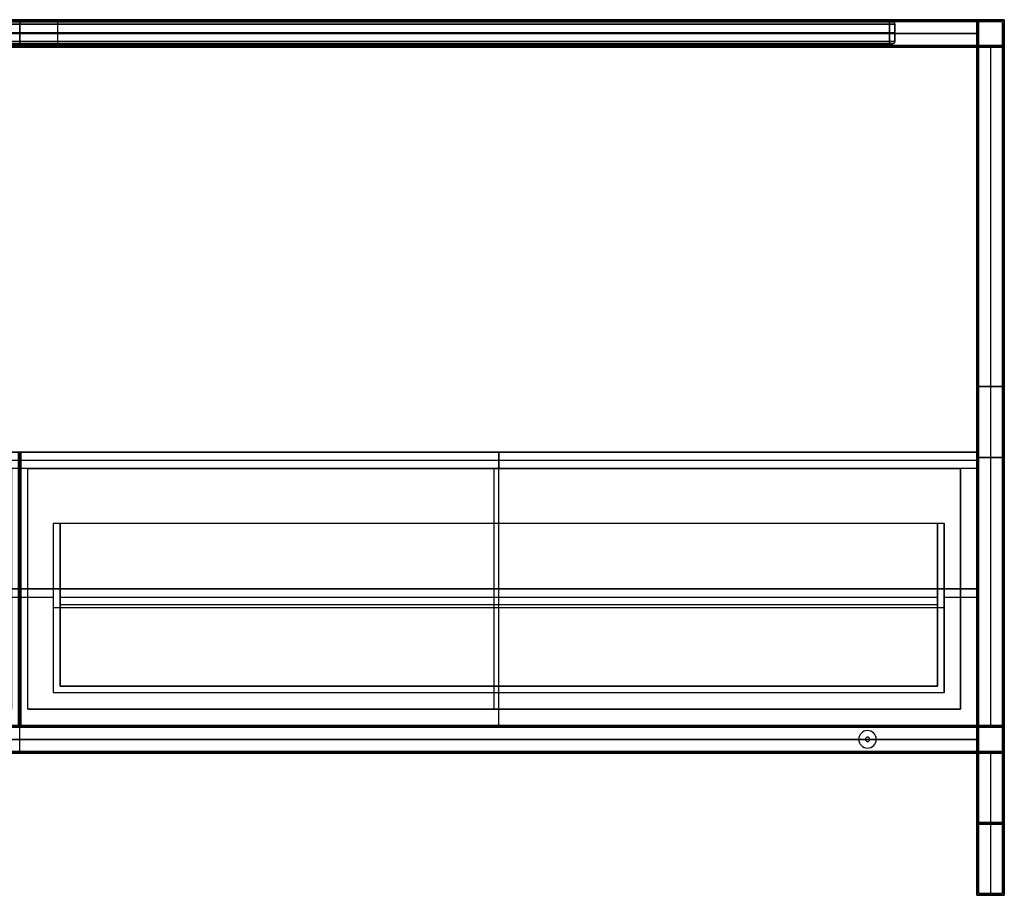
# Model space of a CAD drawing. Header units: millimetres. Extents: x -1182 to 618, y -501 to 299.
# Tile 2 of 2: x -282 to 618, y -501 to 299. Entities that reach past the tile are written whole.
import ezdxf

# ---------------------------------------------------------------- set-up
doc = ezdxf.new("R2010")
doc.units = ezdxf.units.MM
doc.header["$MEASUREMENT"] = 0
doc.layers.add('Predefinito', color=7, linetype='Continuous', true_color=0x000000)

# ---------------------------------------------------------------- blocks, each defined once
blk = doc.blocks.new('struttura STAND180')
at = {"layer": 'Predefinito'}
for p, q in [((900, 778, -250), (900, 800, -250)), ((1775, 800), (1800, 800)), ((1775, 800), (1775, 775)), ((1776.5, 798.5), (1798.5, 798.5)), ((1776.5, 798.5), (1776.5, 776.5)), ((1798.5, 798.5), (1798.5, 776.5)), ((1800, 800), (1800, 775)), ((23.5, 787.5, -251.5), (1776.5, 787.5, -251.5)), ((1776.5, 787.5, 251.5), (23.5, 787.5, 251.5)), ((25, 787.5, -250), (1775, 787.5, -250)), ((1775, 787.5, 250), (25, 787.5, 250)), ((1775, 787.5, -250), (1775, 787.5, 250)), ((1776.5, 787.5, -251.5), (1776.5, 787.5, 251.5)), ((23.5, 776.5, -262.5), (1776.5, 776.5, -262.5)), ((23.5, 776.5, 262.5), (1776.5, 776.5, 262.5)), ((400, 778, 237.5), (1400, 778, 237.5)), ((400, 778, -237.5), (1400, 778, -237.5)), ((1400, 776.5, 225), (400, 776.5, 225)), ((400, 776.5, -225), (1400, 776.5, -225)), ((400, 775, -250), (1400, 775, -250)), ((400, 775, 250), (1400, 775, 250)), ((900, 775, -225), (900, 775, -275)), ((900, 775, 275), (900, 775, 225)), ((1400, 778, 237.5), (1400, 775, 237.5)), ((1400, 778, -237.5), (1400, 775, -237.5)), ((1400, 776.5, 225), (1400, 776.5, 250)), ((1400, 776.5, -250), (1400, 776.5, -225)), ((1515, 778, 237.5), (1515, 775, 237.5)), ((1515, 778, 237.5), (1645, 778, 237.5)), ((1515, 778, -237.5), (1515, 775, -237.5)), ((1515, 778, -237.5), (1645, 778, -237.5)), ((1515, 776.5, 250), (1515, 776.5, 225)), ((1515, 776.5, 225), (1645, 776.5, 225)), ((1645, 776.5, -225), (1515, 776.5, -225)), ((1515, 776.5, -225), (1515, 776.5, -250)), ((1515, 775, -250), (1645, 775, -250)), ((1515, 775, 250), (1645, 775, 250)), ((1537.5, 775, 243), (1537.5, 778, 243)), ((1537.5, 775, -243), (1537.5, 778, -243)), ((1540, 775, 245.5), (1540, 778, 245.5)), ((1540, 775, -240.5), (1540, 778, -240.5)), ((1540, 776.5, 240.5), (1620, 776.5, 240.5)), ((1620, 776.5, 245.5), (1540, 776.5, 245.5)), ((1540, 776.5, -245.5), (1620, 776.5, -245.5)), ((1620, 776.5, -240.5), (1540, 776.5, -240.5)), ((1580, 778, 225), (1580, 775, 225)), ((1580, 778, 225), (1580, 778, 240.5)), ((1580, 778, 245.5), (1580, 778, 250)), ((1580, 778, -225), (1580, 775, -225)), ((1580, 778, -250), (1580, 778, -245.5)), ((1580, 778, -240.5), (1580, 778, -225)), ((1580, 778, 240.5), (1580, 775, 240.5)), ((1580, 778, 245.5), (1580, 775, 245.5)), ((1580, 778, -245.5), (1580, 775, -245.5)), ((1580, 778, -240.5), (1580, 775, -240.5)), ((1620, 775, 240.5), (1620, 778, 240.5)), ((1620, 778, 245.5), (1620, 775, 245.5)), ((1620, 775, -245.5), (1620, 778, -245.5)), ((1620, 778, -240.5), (1620, 775, -240.5)), ((1622.5, 775, 243), (1622.5, 778, 243)), ((1622.5, 775, -243), (1622.5, 778, -243)), ((1645, 778, 237.5), (1645, 775, 237.5)), ((1645, 778, -237.5), (1645, 775, -237.5)), ((1645, 776.5, 225), (1645, 776.5, 250)), ((1645, 776.5, -250), (1645, 776.5, -225)), ((1775, 775, -262.5), (1775, 155, -262.5)), ((1775, 775), (1800, 775)), ((1776.5, 776.5, -262.5), (1776.5, 153.5, -262.5)), ((1776.5, 776.5), (1798.5, 776.5)), ((1787.5, 776.5, 251.5), (1787.5, 153.5, 251.5)), ((1787.5, 776.5, -251.5), (1787.5, 153.5, -251.5)), ((1787.5, 776.5, 251.5), (1787.5, 776.5, -251.5)), ((1787.5, 775, 250), (1787.5, 155, 250)), ((1787.5, 775, -250), (1787.5, 155, -250)), ((1787.5, 775, 250), (1787.5, 775, -250)), ((1775, 465, -275), (1775, 465, -250)), ((1775, 465, 250), (1800, 465, 250)), ((1800, 465, -250), (1775, 465, -250)), ((1776.5, 465, -273.5), (1776.5, 465, -251.5)), ((1776.5, 465, 251.5), (1798.5, 465, 251.5)), ((1798.5, 465, -251.5), (1776.5, 465, -251.5)), ((1800, 400, 275), (1775, 400, 275)), ((1775, 400, -275), (1800, 400, -275)), ((1798.5, 400, 273.5), (1776.5, 400, 273.5)), ((1776.5, 400, -273.5), (1798.5, 400, -273.5)), ((1798.5, 400, -273.5), (1798.5, 400, -251.5)), ((1798.5, 400, 251.5), (1798.5, 400, 273.5)), ((1800, 400, -275), (1800, 400, -250)), ((1800, 400, 250), (1800, 400, 275)), ((1775, 387.5, 250), (1775, 387.5, 275)), ((1776.5, 389, 251.5), (1776.5, 389, 273.5)), ((177, 155, -262.5), (1623, 155, -262.5)), ((177, 153.5, -262.5), (1623, 153.5, -262.5)), ((900, 130, 175), (900, 155, 175)), ((900, 130, 150), (900, 155, 150)), ((900, 130, -250), (900, 155, -250)), ((900, 155, -250), (900, 155, -275)), ((1623, 155, -262.5), (1623, 153.5, -262.5)), ((1625, 153.5, -260.5), (1625, 155, -260.5)), ((1625, 155, -264.5), (1625, 153.5, -264.5)), ((1627, 155, -262.5), (1775, 155, -262.5)), ((1627, 155, -262.5), (1627, 153.5, -262.5)), ((1627, 153.5, -262.5), (1776.5, 153.5, -262.5)), ((1766, 155, 162.5), (1766, 153.5, 162.5)), ((1768, 153.5, 164.5), (1768, 155, 164.5)), ((1768, 155, 160.5), (1768, 153.5, 160.5)), ((1770, 155, 162.5), (1770, 153.5, 162.5)), ((1775, 155), (1800, 155)), ((1775, 155, -50), (1775, 130, -50)), ((1775, 155, 225), (1775, 130, 225)), ((1776.5, 153.5), (1798.5, 153.5)), ((1776.5, 153.5, -50), (1776.5, 131.5, -50)), ((1776.5, 153.5, 223.5), (1776.5, 131.5, 223.5)), ((1798.5, 153.5), (1798.5, 131.5)), ((1800, 155), (1800, 130)), ((1675, 150.5, -251.5), (1675, 150.5, -250)), ((1675, 144.5, -275), (1675, 144.5, -273.5)), ((1776.5, 142.5, 173.5), (23.5, 142.5, 173.5)), ((23.5, 142.5, 151.5), (1776.5, 142.5, 151.5)), ((1775, 142.5, 175), (25, 142.5, 175)), ((25, 142.5, 150), (1775, 142.5, 150)), ((1667, 142.5, -250), (133, 142.5, -250)), ((1667, 142.5, -251.5), (133, 142.5, -251.5)), ((1667, 142.5, -251.5), (1667, 142.5, -250)), ((1673, 142.5, -275), (1673, 142.5, -273.5)), ((1675, 140.5, -275), (1675, 140.5, -273.5)), ((1677, 142.5, -273.5), (1677, 142.5, -275)), ((1683, 142.5, -250), (1683, 142.5, -251.5)), ((1775, 142.5, -250), (1683, 142.5, -250)), ((1776.5, 142.5, -251.5), (1683, 142.5, -251.5)), ((1775, 142.5, -250), (1775, 142.5, 150)), ((1776.5, 142.5, -251.5), (1776.5, 142.5, 151.5)), ((180, 131.5, -262.5), (1620, 131.5, -262.5)), ((180, 130, -262.5), (1620, 130, -262.5)), ((900, 130, -275), (900, 130, -250)), ((1620, 131.5, -262.5), (1620, 130, -262.5)), ((1625, 130, -257.5), (1625, 131.5, -257.5)), ((1625, 131.5, -267.5), (1625, 130, -267.5)), ((1630, 131.5, -262.5), (1776.5, 131.5, -262.5)), ((1630, 131.5, -262.5), (1630, 130, -262.5)), ((1630, 130, -262.5), (1775, 130, -262.5)), ((1675, 134.5, -251.5), (1675, 134.5, -250)), ((1763, 131.5, 162.5), (1763, 130, 162.5)), ((1768, 130, 167.5), (1768, 131.5, 167.5)), ((1768, 131.5, 157.5), (1768, 130, 157.5)), ((1773, 131.5, 162.5), (1773, 130, 162.5)), ((1775, 130), (1800, 130)), ((1775, 130, -262.5), (1775, 0, -262.5)), ((1776.5, 131.5), (1798.5, 131.5)), ((1776.5, 131.5, -262.5), (1776.5, 1.5, -262.5)), ((1787.5, 131.5, 251.5), (1787.5, 1.5, 251.5)), ((1787.5, 131.5, -251.5), (1787.5, 1.5, -251.5)), ((1787.5, 130, 250), (1787.5, 0, 250)), ((1787.5, 130, -250), (1787.5, 0, -250)), ((1775, 65, -275), (1775, 65, -250)), ((1775, 65, 250), (1800, 65, 250)), ((1800, 65, -250), (1775, 65, -250)), ((1776.5, 66.5, -273.5), (1776.5, 66.5, -251.5)), ((1776.5, 66.5, 251.5), (1798.5, 66.5, 251.5)), ((1798.5, 66.5, -251.5), (1776.5, 66.5, -251.5)), ((1775, 0, 262.5), (1783.5, 0, 262.5)), ((1775, 0, -262.5), (1783.5, 0, -262.5)), ((1776.5, 1.5, 262.5), (1783.5, 1.5, 262.5)), ((1776.5, 1.5, -262.5), (1783.5, 1.5, -262.5)), ((1783.5, 1.5, -262.5), (1783.5, 0, -262.5)), ((1783.5, 1.5, 262.5), (1783.5, 0, 262.5)), ((1787.5, 0, -258.5), (1787.5, 1.5, -258.5)), ((1787.5, 1.5, -266.5), (1787.5, 0, -266.5)), ((1787.5, 0, 266.5), (1787.5, 1.5, 266.5)), ((1787.5, 1.5, 258.5), (1787.5, 0, 258.5)), ((1787.5, 1.5, 273.5), (1787.5, 1.5, 266.5)), ((1787.5, 1.5, 258.5), (1787.5, 1.5, 251.5)), ((1787.5, 1.5, -251.5), (1787.5, 1.5, -258.5)), ((1787.5, 1.5, -266.5), (1787.5, 1.5, -273.5)), ((1787.5, 0, 275), (1787.5, 0, 266.5)), ((1787.5, 0, 258.5), (1787.5, 0, 250)), ((1787.5, 0, -250), (1787.5, 0, -258.5)), ((1787.5, 0, -266.5), (1787.5, 0, -275)), ((1791.5, 1.5, 262.5), (1798.5, 1.5, 262.5)), ((1791.5, 1.5, -262.5), (1798.5, 1.5, -262.5)), ((1791.5, 1.5, 262.5), (1791.5, 0, 262.5)), ((1791.5, 1.5, -262.5), (1791.5, 0, -262.5)), ((1791.5, 0, 262.5), (1800, 0, 262.5)), ((1791.5, 0, -262.5), (1800, 0, -262.5))]:
    blk.add_line(p, q, dxfattribs=at)
at = {"layer": 'Predefinito', "extrusion": (0, 1, 0)}
for centre, radius, start, end in [((-1540, 243, 778), 2.5, 270, 90), ((-1540, -243, 778), 2.5, 270, 90), ((-1540, 243, 776.5), 2.5, 270, 90), ((-1540, -243, 776.5), 2.5, 270, 90), ((-1540, 243, 775), 2.5, 270, 90), ((-1540, -243, 775), 2.5, 270, 90), ((-1620, 243, 778), 2.5, 90, 270), ((-1620, -243, 778), 2.5, 90, 270), ((-1620, 243, 776.5), 2.5, 90, 270), ((-1620, -243, 776.5), 2.5, 90, 270), ((-1620, 243, 775), 2.5, 90, 270), ((-1620, -243, 775), 2.5, 90, 270), ((-1625, -262.5, 155), 2, 270, 90), ((-1625, -262.5, 154.25), 2, 270, 90), ((-1625, -262.5, 155), 2, 90, 270), ((-1625, -262.5, 154.25), 2, 90, 270), ((-1768, 162.5, 155), 2, 270, 90), ((-1768, 162.5, 154.25), 2, 270, 90), ((-1768, 162.5, 155), 2, 90, 270), ((-1768, 162.5, 154.25), 2, 90, 270), ((-1625, -262.5, 131.5), 5, 270, 90), ((-1625, -262.5, 130.75), 5, 270, 90), ((-1625, -262.5, 130), 5, 270, 90), ((-1625, -262.5, 131.5), 5, 90, 270), ((-1625, -262.5, 130.75), 5, 90, 270), ((-1625, -262.5, 130), 5, 90, 270), ((-1768, 162.5, 131.5), 5, 270, 90), ((-1768, 162.5, 130.75), 5, 270, 90), ((-1768, 162.5, 130), 5, 270, 90), ((-1768, 162.5, 131.5), 5, 90, 270), ((-1768, 162.5, 130.75), 5, 90, 270), ((-1768, 162.5, 130), 5, 90, 270), ((-1787.5, -262.5, 0.75), 4, 270, 90), ((-1787.5, 262.5, 0.75), 4, 270, 90), ((-1787.5, 262.5, 0.75), 4, 90, 270), ((-1787.5, -262.5, 0.75), 4, 90, 270)]:
    blk.add_arc(centre, radius, start, end, dxfattribs=at)
at = {"layer": 'Predefinito', "extrusion": (0, 1, -7.10543e-15)}
for centre in [(-1625, -262.5, 153.5), (-1768, 162.5, 153.5)]:
    blk.add_arc(centre, 2, 270, 90, dxfattribs=at)
at = {"layer": 'Predefinito', "extrusion": (0, 1, 7.10543e-15)}
for centre in [(-1625, -262.5, 153.5), (-1768, 162.5, 153.5)]:
    blk.add_arc(centre, 2, 90, 270, dxfattribs=at)
at = {"layer": 'Predefinito'}
for centre, radius, start, end in [((1675, 142.5, -251.5), 8, 0, 180), ((1675, 142.5, -250), 8, 0, 180), ((1675, 142.5, -250.75), 8, 0, 180), ((1675, 142.5, -275), 2, 0, 180), ((1675, 142.5, -273.5), 2, 0, 180), ((1675, 142.5, -274.25), 2, 0, 180), ((1675, 142.5, -251.5), 8, 180, 0), ((1675, 142.5, -250), 8, 180, 0), ((1675, 142.5, -250.75), 8, 180, 0), ((1675, 142.5, -275), 2, 180, 0), ((1675, 142.5, -273.5), 2, 180, 0), ((1675, 142.5, -274.25), 2, 180, 0)]:
    blk.add_arc(centre, radius, start, end, dxfattribs=at)
at = {"layer": 'Predefinito', "extrusion": (0, 1, 2.77556e-17)}
for centre in [(-1787.5, -262.5, 1.5), (-1787.5, 262.5, 1.5)]:
    blk.add_arc(centre, 4, 270, 90, dxfattribs=at)
at = {"layer": 'Predefinito', "extrusion": (-1.38778e-17, 1, -3.85186e-34)}
for centre in [(-1787.5, -262.5), (-1787.5, 262.5)]:
    blk.add_arc(centre, 4, 270, 90, dxfattribs=at)
at = {"layer": 'Predefinito', "extrusion": (0, 1, -2.77556e-17)}
for centre in [(-1787.5, 262.5, 1.5), (-1787.5, -262.5, 1.5)]:
    blk.add_arc(centre, 4, 90, 270, dxfattribs=at)
at = {"layer": 'Predefinito', "extrusion": (1.38778e-17, 1, 3.85186e-34)}
for centre in [(-1787.5, 262.5), (-1787.5, -262.5)]:
    blk.add_arc(centre, 4, 90, 270, dxfattribs=at)
at = {"layer": 'Predefinito'}
for points in [[(0, 800, 275), (900, 800, 275), (1800, 800, 275)], [(1800, 800, -275), (900, 800, -275), (0, 800, -275)], [(1.5, 798.5, 273.5), (900, 798.5, 273.5), (1798.5, 798.5, 273.5)], [(1798.5, 798.5, -273.5), (900, 798.5, -273.5), (1.5, 798.5, -273.5)], [(23.5, 798.5, 251.5), (900, 798.5, 251.5), (1776.5, 798.5, 251.5)], [(1776.5, 798.5, -251.5), (900, 798.5, -251.5), (23.5, 798.5, -251.5)], [(25, 800, 250), (900, 800, 250), (1775, 800, 250)], [(1775, 800, -250), (900, 800, -250), (25, 800, -250)], [(1775, 800, 250), (1775, 800), (1775, 800, -250)], [(1775, 775, -250), (1775, 787.5, -250), (1775, 800, -250)], [(1775, 800, 250), (1775, 787.5, 250), (1775, 775, 250)], [(1776.5, 798.5, 251.5), (1776.5, 798.5), (1776.5, 798.5, -251.5)], [(1776.5, 776.5, -251.5), (1776.5, 787.5, -251.5), (1776.5, 798.5, -251.5)], [(1776.5, 798.5, 251.5), (1776.5, 787.5, 251.5), (1776.5, 776.5, 251.5)], [(1798.5, 798.5, 273.5), (1798.5, 400, 273.5), (1798.5, 1.5, 273.5)], [(1798.5, 1.5, -273.5), (1798.5, 400, -273.5), (1798.5, 798.5, -273.5)], [(1798.5, 798.5, -273.5), (1798.5, 798.5), (1798.5, 798.5, 273.5)], [(1800, 800, 275), (1800, 400, 275), (1800, 0, 275)], [(1800, 0, -275), (1800, 400, -275), (1800, 800, -275)], [(1800, 800, -275), (1800, 800), (1800, 800, 275)], [(1776.5, 776.5, 273.5), (900, 776.5, 273.5), (23.5, 776.5, 273.5)], [(23.5, 776.5, -273.5), (900, 776.5, -273.5), (1776.5, 776.5, -273.5)], [(23.5, 776.5, -251.5), (900, 776.5, -251.5), (1776.5, 776.5, -251.5)], [(1776.5, 776.5, 251.5), (900, 776.5, 251.5), (23.5, 776.5, 251.5)], [(1775, 775, 275), (900, 775, 275), (25, 775, 275)], [(25, 775, -275), (900, 775, -275), (1775, 775, -275)], [(400, 778, -250), (900, 778, -250), (1400, 778, -250)], [(1400, 778, 250), (900, 778, 250), (400, 778, 250)], [(400, 778, 225), (900, 778, 225), (1400, 778, 225)], [(1400, 778, -225), (900, 778, -225), (400, 778, -225)], [(1400, 775, -225), (900, 775, -225), (400, 775, -225)], [(400, 775, 225), (900, 775, 225), (1400, 775, 225)], [(1400, 778, -250), (1400, 776.5, -250), (1400, 775, -250)], [(1400, 775, 250), (1400, 776.5, 250), (1400, 778, 250)], [(1400, 778, 225), (1400, 776.5, 225), (1400, 775, 225)], [(1400, 778, 225), (1400, 778, 237.5), (1400, 778, 250)], [(1400, 775, -225), (1400, 776.5, -225), (1400, 778, -225)], [(1400, 778, -250), (1400, 778, -237.5), (1400, 778, -225)], [(1400, 775, -250), (1457.5, 775, -250), (1515, 775, -250)], [(1400, 775, -250), (1400, 775, -237.5), (1400, 775, -225)], [(1515, 775, 250), (1457.5, 775, 250), (1400, 775, 250)], [(1400, 775, 225), (1400, 775, 237.5), (1400, 775, 250)], [(1515, 775, -250), (1515, 776.5, -250), (1515, 778, -250)], [(1515, 778, -250), (1580, 778, -250), (1645, 778, -250)], [(1645, 778, 250), (1580, 778, 250), (1515, 778, 250)], [(1515, 778, 250), (1515, 776.5, 250), (1515, 775, 250)], [(1515, 778, 250), (1515, 778, 237.5), (1515, 778, 225)], [(1515, 778, 225), (1515, 776.5, 225), (1515, 775, 225)], [(1515, 778, 225), (1580, 778, 225), (1645, 778, 225)], [(1645, 778, -225), (1580, 778, -225), (1515, 778, -225)], [(1515, 778, -225), (1515, 776.5, -225), (1515, 775, -225)], [(1515, 778, -225), (1515, 778, -237.5), (1515, 778, -250)], [(1645, 775, -225), (1580, 775, -225), (1515, 775, -225)], [(1515, 775, -225), (1515, 775, -237.5), (1515, 775, -250)], [(1515, 775, 250), (1515, 775, 237.5), (1515, 775, 225)], [(1515, 775, 225), (1580, 775, 225), (1645, 775, 225)], [(1620, 778, 245.5), (1580, 778, 245.5), (1540, 778, 245.5)], [(1540, 778, 240.5), (1580, 778, 240.5), (1620, 778, 240.5)], [(1620, 778, -240.5), (1580, 778, -240.5), (1540, 778, -240.5)], [(1540, 778, -245.5), (1580, 778, -245.5), (1620, 778, -245.5)], [(1540, 775, 240.5), (1540, 776.5, 240.5), (1540, 778, 240.5)], [(1540, 775, -245.5), (1540, 776.5, -245.5), (1540, 778, -245.5)], [(1620, 775, -245.5), (1580, 775, -245.5), (1540, 775, -245.5)], [(1540, 775, -240.5), (1580, 775, -240.5), (1620, 775, -240.5)], [(1620, 775, 240.5), (1580, 775, 240.5), (1540, 775, 240.5)], [(1540, 775, 245.5), (1580, 775, 245.5), (1620, 775, 245.5)], [(1645, 778, -250), (1645, 776.5, -250), (1645, 775, -250)], [(1645, 775, 250), (1645, 776.5, 250), (1645, 778, 250)], [(1645, 778, 225), (1645, 776.5, 225), (1645, 775, 225)], [(1645, 778, 225), (1645, 778, 237.5), (1645, 778, 250)], [(1645, 778, -250), (1645, 778, -237.5), (1645, 778, -225)], [(1645, 778, -225), (1645, 776.5, -225), (1645, 775, -225)], [(1645, 775, -250), (1710, 775, -250), (1775, 775, -250)], [(1645, 775, -250), (1645, 775, -237.5), (1645, 775, -225)], [(1775, 775, 250), (1710, 775, 250), (1645, 775, 250)], [(1645, 775, 225), (1645, 775, 237.5), (1645, 775, 250)], [(1775, 0, 275), (1775, 387.5, 275), (1775, 775, 275)], [(1775, 775, -275), (1775, 465, -275), (1775, 155, -275)], [(1775, 775, -275), (1775, 775, -262.5), (1775, 775, -250)], [(1775, 775, 250), (1775, 775, 262.5), (1775, 775, 275)], [(1775, 155, 250), (1775, 465, 250), (1775, 775, 250)], [(1775, 775, 250), (1787.5, 775, 250), (1800, 775, 250)], [(1800, 775, -250), (1787.5, 775, -250), (1775, 775, -250)], [(1775, 775, -250), (1775, 465, -250), (1775, 155, -250)], [(1775, 775, 250), (1775, 775), (1775, 775, -250)], [(1776.5, 1.5, 273.5), (1776.5, 389, 273.5), (1776.5, 776.5, 273.5)], [(1776.5, 776.5, -273.5), (1776.5, 465, -273.5), (1776.5, 153.5, -273.5)], [(1776.5, 776.5, -273.5), (1776.5, 776.5, -262.5), (1776.5, 776.5, -251.5)], [(1776.5, 776.5, 251.5), (1776.5, 776.5, 262.5), (1776.5, 776.5, 273.5)], [(1776.5, 776.5, -251.5), (1776.5, 465, -251.5), (1776.5, 153.5, -251.5)], [(1776.5, 153.5, 251.5), (1776.5, 465, 251.5), (1776.5, 776.5, 251.5)], [(1776.5, 776.5, 251.5), (1787.5, 776.5, 251.5), (1798.5, 776.5, 251.5)], [(1798.5, 776.5, -251.5), (1787.5, 776.5, -251.5), (1776.5, 776.5, -251.5)], [(1776.5, 776.5, 251.5), (1776.5, 776.5), (1776.5, 776.5, -251.5)], [(1798.5, 776.5, 251.5), (1798.5, 465, 251.5), (1798.5, 153.5, 251.5)], [(1798.5, 153.5, -251.5), (1798.5, 465, -251.5), (1798.5, 776.5, -251.5)], [(1798.5, 776.5, -251.5), (1798.5, 776.5), (1798.5, 776.5, 251.5)], [(1800, 775, 250), (1800, 465, 250), (1800, 155, 250)], [(1800, 155, -250), (1800, 465, -250), (1800, 775, -250)], [(1800, 775, -250), (1800, 775), (1800, 775, 250)], [(1776.5, 153.5, -273.5), (900, 153.5, -273.5), (23.5, 153.5, -273.5)], [(23.5, 153.5, 151.5), (900, 153.5, 151.5), (1776.5, 153.5, 151.5)], [(1776.5, 153.5, 173.5), (900, 153.5, 173.5), (23.5, 153.5, 173.5)], [(1776.5, 153.5, -251.5), (900, 153.5, -251.5), (23.5, 153.5, -251.5)], [(1775, 155, -275), (900, 155, -275), (25, 155, -275)], [(1775, 155, 175), (900, 155, 175), (25, 155, 175)], [(25, 155, 150), (900, 155, 150), (1775, 155, 150)], [(25, 155, -250), (900, 155, -250), (1775, 155, -250)], [(1775, 155, 250), (1775, 155, 212.5), (1775, 155, 175)], [(1800, 155, 250), (1787.5, 155, 250), (1775, 155, 250)], [(1775, 155, -250), (1787.5, 155, -250), (1800, 155, -250)], [(1775, 155, 150), (1775, 155, -50), (1775, 155, -250)], [(1775, 155, -250), (1775, 142.5, -250), (1775, 130, -250)], [(1775, 155, -275), (1775, 155, -262.5), (1775, 155, -250)], [(1775, 155, 150), (1775, 142.5, 150), (1775, 130, 150)], [(1775, 130, 175), (1775, 142.5, 175), (1775, 155, 175)], [(1776.5, 153.5, 151.5), (1776.5, 153.5, -50), (1776.5, 153.5, -251.5)], [(1776.5, 153.5, -251.5), (1787.5, 153.5, -251.5), (1798.5, 153.5, -251.5)], [(1798.5, 153.5, 251.5), (1787.5, 153.5, 251.5), (1776.5, 153.5, 251.5)], [(1776.5, 153.5, 251.5), (1776.5, 153.5, 212.5), (1776.5, 153.5, 173.5)], [(1776.5, 153.5, 173.5), (1776.5, 142.5, 173.5), (1776.5, 131.5, 173.5)], [(1776.5, 131.5, 151.5), (1776.5, 142.5, 151.5), (1776.5, 153.5, 151.5)], [(1776.5, 153.5, -273.5), (1776.5, 153.5, -262.5), (1776.5, 153.5, -251.5)], [(1776.5, 131.5, -251.5), (1776.5, 142.5, -251.5), (1776.5, 153.5, -251.5)], [(1798.5, 153.5, -251.5), (1798.5, 153.5), (1798.5, 153.5, 251.5)], [(1800, 155, -250), (1800, 155), (1800, 155, 250)], [(23.5, 131.5, -273.5), (900, 131.5, -273.5), (1776.5, 131.5, -273.5)], [(23.5, 131.5, 173.5), (900, 131.5, 173.5), (1776.5, 131.5, 173.5)], [(1776.5, 131.5, 151.5), (900, 131.5, 151.5), (23.5, 131.5, 151.5)], [(23.5, 131.5, -251.5), (900, 131.5, -251.5), (1776.5, 131.5, -251.5)], [(25, 130, -275), (900, 130, -275), (1775, 130, -275)], [(1775, 130, 150), (900, 130, 150), (25, 130, 150)], [(25, 130, 175), (900, 130, 175), (1775, 130, 175)], [(1775, 130, -250), (900, 130, -250), (25, 130, -250)], [(1775, 130, -275), (1775, 65, -275), (1775, 0, -275)], [(1775, 130, -250), (1775, 130, -50), (1775, 130, 150)], [(1800, 130, -250), (1787.5, 130, -250), (1775, 130, -250)], [(1775, 130, 250), (1787.5, 130, 250), (1800, 130, 250)], [(1775, 130, 175), (1775, 130, 212.5), (1775, 130, 250)], [(1775, 130, -250), (1775, 130, -262.5), (1775, 130, -275)], [(1775, 130, -250), (1775, 65, -250), (1775, 0, -250)], [(1775, 0, 250), (1775, 65, 250), (1775, 130, 250)], [(1776.5, 131.5, -273.5), (1776.5, 66.5, -273.5), (1776.5, 1.5, -273.5)], [(1776.5, 131.5, 173.5), (1776.5, 131.5, 212.5), (1776.5, 131.5, 251.5)], [(1776.5, 131.5, 251.5), (1787.5, 131.5, 251.5), (1798.5, 131.5, 251.5)], [(1798.5, 131.5, -251.5), (1787.5, 131.5, -251.5), (1776.5, 131.5, -251.5)], [(1776.5, 131.5, -251.5), (1776.5, 131.5, -50), (1776.5, 131.5, 151.5)], [(1776.5, 131.5, -251.5), (1776.5, 131.5, -262.5), (1776.5, 131.5, -273.5)], [(1776.5, 131.5, -251.5), (1776.5, 66.5, -251.5), (1776.5, 1.5, -251.5)], [(1776.5, 1.5, 251.5), (1776.5, 66.5, 251.5), (1776.5, 131.5, 251.5)], [(1798.5, 131.5, 251.5), (1798.5, 131.5), (1798.5, 131.5, -251.5)], [(1798.5, 131.5, 251.5), (1798.5, 66.5, 251.5), (1798.5, 1.5, 251.5)], [(1798.5, 1.5, -251.5), (1798.5, 66.5, -251.5), (1798.5, 131.5, -251.5)], [(1800, 130, 250), (1800, 130), (1800, 130, -250)], [(1800, 130, 250), (1800, 65, 250), (1800, 0, 250)], [(1800, 0, -250), (1800, 65, -250), (1800, 130, -250)], [(1800, 0, 275), (1787.5, 0, 275), (1775, 0, 275)], [(1775, 0, -275), (1787.5, 0, -275), (1800, 0, -275)], [(1775, 0, -250), (1775, 0, -262.5), (1775, 0, -275)], [(1775, 0, 275), (1775, 0, 262.5), (1775, 0, 250)], [(1800, 0, 250), (1787.5, 0, 250), (1775, 0, 250)], [(1775, 0, -250), (1787.5, 0, -250), (1800, 0, -250)], [(1798.5, 1.5, 273.5), (1787.5, 1.5, 273.5), (1776.5, 1.5, 273.5)], [(1776.5, 1.5, -273.5), (1787.5, 1.5, -273.5), (1798.5, 1.5, -273.5)], [(1776.5, 1.5, -251.5), (1776.5, 1.5, -262.5), (1776.5, 1.5, -273.5)], [(1776.5, 1.5, 273.5), (1776.5, 1.5, 262.5), (1776.5, 1.5, 251.5)], [(1798.5, 1.5, 251.5), (1787.5, 1.5, 251.5), (1776.5, 1.5, 251.5)], [(1776.5, 1.5, -251.5), (1787.5, 1.5, -251.5), (1798.5, 1.5, -251.5)], [(1798.5, 1.5, 251.5), (1798.5, 1.5, 262.5), (1798.5, 1.5, 273.5)], [(1798.5, 1.5, -273.5), (1798.5, 1.5, -262.5), (1798.5, 1.5, -251.5)], [(1800, 0, 250), (1800, 0, 262.5), (1800, 0, 275)], [(1800, 0, -275), (1800, 0, -262.5), (1800, 0, -250)]]:
    blk.add_open_spline(points, degree=2, dxfattribs=at)
blk = doc.blocks.new('CASSETTO 87_5')
at = {"layer": 'Predefinito'}
for p, q in [((0, -250), (0, 0)), ((0, 0), (0, -15, -15)), ((-437, -7.5, -7.5), (-437, -250, -7.5)), ((-437, -7.5, -7.5), (437, -7.5, -7.5)), ((437, -250, -7.5), (437, -7.5, -7.5)), ((0, -214, -15), (0, -15, -15)), ((-407, -65, -280), (-401, -65, -280)), ((-407, -220, -280), (-407, -65, -280)), ((-401, -214, -277), (-401, -65, -277)), ((0, -65, -545), (0, -65, -539)), ((0, -220, -545), (0, -65, -545)), ((0, -214, -539), (0, -65, -539)), ((401, -214, -277), (401, -65, -277)), ((401, -65, -280), (407, -65, -280)), ((407, -220, -280), (407, -65, -280)), ((-437, -125, -15), (-437, -125)), ((-437, -125), (437, -125)), ((437, -125, -15), (437, -125)), ((-437, -132.5, -15), (-407, -132.5, -15)), ((-401, -132.5, -15), (401, -132.5, -15)), ((407, -132.5, -15), (437, -132.5, -15)), ((-407, -142.5, -15), (-407, -142.5, -545)), ((407, -142.5, -545), (-407, -142.5, -545)), ((-401, -139.5, -539), (-401, -139.5, -15)), ((401, -139.5, -539), (-401, -139.5, -539)), ((401, -139.5, -15), (401, -139.5, -539)), ((407, -142.5, -545), (407, -142.5, -15)), ((-401, -214, -277), (401, -214, -277)), ((0, -214, -539), (0, -214, -15)), ((407, -220, -280), (-407, -220, -280)), ((0, -250, -15), (0, -220, -15)), ((0, -220, -545), (0, -220, -15)), ((-437, -250, -7.5), (437, -250, -7.5)), ((0, -250), (0, -250, -15))]:
    blk.add_line(p, q, dxfattribs=at)
for points in [[(437, 0), (0, 0), (-437, 0)], [(437, 0), (437, -125), (437, -250)], [(437, -15, -15), (437, -7.5, -7.5), (437, 0)], [(-437, -250), (-437, -125), (-437, 0)], [(-437, 0), (-437, -7.5, -7.5), (-437, -15, -15)], [(-437, -15, -15), (-437, -132.5, -15), (-437, -250, -15)], [(437, -15, -15), (0, -15, -15), (-437, -15, -15)], [(437, -250, -15), (437, -132.5, -15), (437, -15, -15)], [(-407, -65, -15), (-404, -65, -15), (-401, -65, -15)], [(-407, -220, -15), (-407, -142.5, -15), (-407, -65, -15)], [(-407, -65, -545), (0, -65, -545), (407, -65, -545)], [(-407, -65, -15), (-407, -65, -280), (-407, -65, -545)], [(-407, -220, -545), (-407, -142.5, -545), (-407, -65, -545)], [(-401, -65, -539), (-401, -139.5, -539), (-401, -214, -539)], [(-401, -65, -15), (-401, -65, -277), (-401, -65, -539)], [(-401, -214, -15), (-401, -139.5, -15), (-401, -65, -15)], [(-401, -65, -539), (0, -65, -539), (401, -65, -539)], [(401, -214, -539), (401, -139.5, -539), (401, -65, -539)], [(401, -65, -15), (401, -139.5, -15), (401, -214, -15)], [(401, -65, -539), (401, -65, -277), (401, -65, -15)], [(401, -65, -15), (404, -65, -15), (407, -65, -15)], [(407, -65, -15), (407, -142.5, -15), (407, -220, -15)], [(407, -65, -545), (407, -65, -280), (407, -65, -15)], [(407, -65, -545), (407, -142.5, -545), (407, -220, -545)], [(-401, -214, -539), (-401, -214, -277), (-401, -214, -15)], [(-401, -214, -539), (0, -214, -539), (401, -214, -539)], [(401, -214, -15), (0, -214, -15), (-401, -214, -15)], [(401, -214, -539), (401, -214, -277), (401, -214, -15)], [(407, -220, -15), (0, -220, -15), (-407, -220, -15)], [(-407, -220, -545), (-407, -220, -280), (-407, -220, -15)], [(407, -220, -545), (0, -220, -545), (-407, -220, -545)], [(407, -220, -545), (407, -220, -280), (407, -220, -15)], [(-437, -250, -15), (0, -250, -15), (437, -250, -15)], [(-437, -250, -15), (-437, -250, -7.5), (-437, -250)], [(437, -250), (0, -250), (-437, -250)], [(437, -250), (437, -250, -7.5), (437, -250, -15)]]:
    blk.add_open_spline(points, degree=2, dxfattribs=at)
blk = doc.blocks.new('SCOCCA STAND 180')
at = {"layer": 'Predefinito'}
for p, q in [((-875, -250, 267.5), (-875, 0, 267.5)), ((-875, 0, 267.5), (875, 0, 267.5)), ((0, -250, 535), (0, 0, 535)), ((0, -250), (0, 0)), ((0, 0), (0, 0, 535)), ((875, -250, 267.5), (875, 0, 267.5)), ((-860, -235, 275), (-860, -15, 275)), ((-860, -15, 275), (-7.5, -15, 275)), ((-433.75, -235, 15), (-433.75, -15, 15)), ((-433.75, -15, 15), (-433.75, -15, 535)), ((-7.5, -15, 275), (-7.5, -235, 275)), ((7.5, -15, 275), (860, -15, 275)), ((7.5, -235, 275), (7.5, -15, 275)), ((433.75, -235, 15), (433.75, -15, 15)), ((433.75, -15, 15), (433.75, -15, 535)), ((860, -235, 275), (860, -15, 275)), ((-875, -125, 535), (-860, -125, 535)), ((-875, -125), (-875, -125, 535)), ((875, -125), (-875, -125)), ((-860, -125, 15), (-860, -125, 535)), ((-7.5, -125, 15), (-860, -125, 15)), ((-7.5, -125, 535), (7.5, -125, 535)), ((-7.5, -125, 15), (-7.5, -125, 535)), ((860, -125, 15), (7.5, -125, 15)), ((7.5, -125, 15), (7.5, -125, 535)), ((860, -125, 535), (875, -125, 535)), ((860, -125, 535), (860, -125, 15)), ((875, -125, 535), (875, -125)), ((-860, -235, 275), (-7.5, -235, 275)), ((-433.75, -235, 15), (-433.75, -235, 535)), ((7.5, -235, 275), (860, -235, 275)), ((433.75, -235, 15), (433.75, -235, 535)), ((-875, -250, 267.5), (875, -250, 267.5)), ((0, -250), (0, -250, 535))]:
    blk.add_line(p, q, dxfattribs=at)
for points in [[(875, 0, 535), (0, 0, 535), (-875, 0, 535)], [(-875, 0, 535), (-875, -125, 535), (-875, -250, 535)], [(-875, 0, 535), (-875, 0, 267.5), (-875, 0)], [(-875, 0), (-875, -125), (-875, -250)], [(-875, 0), (0, 0), (875, 0)], [(875, -250, 535), (875, -125, 535), (875, 0, 535)], [(875, 0), (875, -125), (875, -250)], [(875, 0), (875, 0, 267.5), (875, 0, 535)], [(-860, -15, 535), (-433.75, -15, 535), (-7.5, -15, 535)], [(-860, -235, 535), (-860, -125, 535), (-860, -15, 535)], [(-860, -15, 535), (-860, -15, 275), (-860, -15, 15)], [(-860, -15, 15), (-860, -125, 15), (-860, -235, 15)], [(-860, -15, 15), (-433.75, -15, 15), (-7.5, -15, 15)], [(-7.5, -15, 535), (-7.5, -125, 535), (-7.5, -235, 535)], [(-7.5, -15, 15), (-7.5, -125, 15), (-7.5, -235, 15)], [(-7.5, -15, 535), (-7.5, -15, 275), (-7.5, -15, 15)], [(7.5, -15, 15), (433.75, -15, 15), (860, -15, 15)], [(7.5, -235, 15), (7.5, -125, 15), (7.5, -15, 15)], [(7.5, -15, 535), (433.75, -15, 535), (860, -15, 535)], [(7.5, -15, 15), (7.5, -15, 275), (7.5, -15, 535)], [(7.5, -235, 535), (7.5, -125, 535), (7.5, -15, 535)], [(860, -15, 15), (860, -125, 15), (860, -235, 15)], [(860, -15, 535), (860, -15, 275), (860, -15, 15)], [(860, -15, 535), (860, -125, 535), (860, -235, 535)], [(-7.5, -235, 535), (-433.75, -235, 535), (-860, -235, 535)], [(-860, -235, 15), (-860, -235, 275), (-860, -235, 535)], [(-7.5, -235, 15), (-433.75, -235, 15), (-860, -235, 15)], [(-7.5, -235, 535), (-7.5, -235, 275), (-7.5, -235, 15)], [(860, -235, 15), (433.75, -235, 15), (7.5, -235, 15)], [(7.5, -235, 15), (7.5, -235, 275), (7.5, -235, 535)], [(7.5, -235, 535), (433.75, -235, 535), (860, -235, 535)], [(860, -235, 535), (860, -235, 275), (860, -235, 15)], [(-875, -250, 535), (0, -250, 535), (875, -250, 535)], [(-875, -250), (-875, -250, 267.5), (-875, -250, 535)], [(875, -250), (0, -250), (-875, -250)], [(875, -250, 535), (875, -250, 267.5), (875, -250)]]:
    blk.add_open_spline(points, degree=2, dxfattribs=at)
blk = doc.blocks.new('Ass CASSETTONE 180')
at = {"layer": 'Predefinito'}
for name, p in [('CASSETTO 87_5', (-772.56, 28.42, 2017.5)), ('SCOCCA STAND 180', (-334.56, 28.42, 1467.5)), ('CASSETTO 87_5', (103.44, 28.42, 2087.46))]:
    blk.add_blockref(name, p, dxfattribs=at)
blk = doc.blocks.new('PIANO MISURA 160 1f')
at = {"layer": 'Predefinito'}
for p, q in [((-798, 20), (-35, 20)), ((-35, 0), (-35, 20)), ((0, 20, -35), (0, 0, -35)), ((0, 0, 35), (0, 20, 35)), ((0, 20, 245.5), (0, 20, 35)), ((0, 20, -35), (0, 20, -245.5)), ((35, 20), (798, 20)), ((35, 0), (35, 20)), ((-800, 2), (-800, 18)), ((-800, 10, 242.5), (-800, 10, -242.5)), ((795, 10, 247.5), (-795, 10, 247.5)), ((-795, 10, -247.5), (795, 10, -247.5)), ((0, 2, 247.5), (0, 18, 247.5)), ((0, 2, -247.5), (0, 18, -247.5)), ((800, 2), (800, 18)), ((800, 10, -242.5), (800, 10, 242.5)), ((-798, 0), (-35, 0)), ((0, 0, 245.5), (0, 0, 35)), ((0, 0, -35), (0, 0, -245.5)), ((35, 0), (798, 0))]:
    blk.add_line(p, q, dxfattribs=at)
for centre, start, end in [((-798, 18, 242.5), 90, 180), ((-798, 18, -242.5), 90, 180), ((-798, 18), 90, 180), ((798, 18, 242.5), 0, 90), ((798, 18, -242.5), 0, 90), ((798, 18), 0, 90), ((-798, 2, 242.5), 180, 270), ((-798, 2, -242.5), 180, 270), ((-798, 2), 180, 270), ((798, 2, 242.5), 270, 0), ((798, 2, -242.5), 270, 0), ((798, 2), 270, 0)]:
    blk.add_arc(centre, 2, start, end, dxfattribs=at)
at = {"layer": 'Predefinito', "extrusion": (2.36848e-15, 1, -3.55271e-15)}
blk.add_arc((795, 242.5, 20), 3, 0, 90, dxfattribs=at)
at = {"layer": 'Predefinito', "extrusion": (2.36848e-15, 1, 3.55271e-15)}
blk.add_arc((795, -242.5, 20), 3, 270, 0, dxfattribs=at)
at = {"layer": 'Predefinito', "extrusion": (1, 0, 0)}
for centre, start, end in [((18, 245.5, -795), 0, 90), ((18, -245.5, -795), 270, 0), ((18, 245.5), 0, 90), ((18, -245.5), 270, 0), ((18, 245.5, 795), 0, 90), ((2, 245.5, -795), 90, 180), ((2, -245.5, -795), 180, 270), ((2, 245.5), 90, 180), ((2, -245.5), 180, 270), ((2, 245.5, 795), 90, 180)]:
    blk.add_arc(centre, 2, start, end, dxfattribs=at)
at = {"layer": 'Predefinito', "extrusion": (-1.01506e-16, 1, -5.07531e-17)}
blk.add_arc((0, 0, 20), 35, 270, 90, dxfattribs=at)
at = {"layer": 'Predefinito', "extrusion": (1.01506e-16, 1, 5.07531e-17)}
blk.add_arc((0, 0, 20), 35, 90, 270, dxfattribs=at)
at = {"layer": 'Predefinito', "extrusion": (-2.36848e-15, 1, -3.55271e-15)}
blk.add_arc((-795, 242.5, 20), 3, 90, 180, dxfattribs=at)
at = {"layer": 'Predefinito', "extrusion": (1, -4.07377e-28, 5.68434e-14)}
blk.add_arc((18, -245.5, 795), 2, 270, 0, dxfattribs=at)
at = {"layer": 'Predefinito', "extrusion": (-1.18424e-15, 1, 3.55271e-15)}
blk.add_arc((-795, -242.5, 20), 3, 180, 270, dxfattribs=at)
at = {"layer": 'Predefinito', "extrusion": (-1.42109e-15, 1, -6.45604e-29)}
blk.add_arc((-795, -242.5, 18), 5, 180, 270, dxfattribs=at)
at = {"layer": 'Predefinito', "extrusion": (1.42109e-15, 1, 0)}
blk.add_arc((795, 242.5, 18), 5, 0, 90, dxfattribs=at)
at = {"layer": 'Predefinito', "extrusion": (7.10543e-16, 1, 0)}
blk.add_arc((795, -242.5, 18), 5, 270, 0, dxfattribs=at)
at = {"layer": 'Predefinito', "extrusion": (0, 1, 0)}
for centre, radius, start, end in [((795, -242.5, 10), 5, 270, 0), ((795, 242.5, 10), 5, 0, 90), ((0, 0, 10), 35, 270, 90), ((0, 0, 10), 35, 90, 270), ((-795, -242.5, 10), 5, 180, 270), ((-795, 242.5, 10), 5, 90, 180)]:
    blk.add_arc(centre, radius, start, end, dxfattribs=at)
at = {"layer": 'Predefinito', "extrusion": (-7.10543e-16, 1, 0)}
blk.add_arc((-795, 242.5, 18), 5, 90, 180, dxfattribs=at)
at = {"layer": 'Predefinito', "extrusion": (-1.33227e-16, 1, 1.77636e-16)}
blk.add_arc((795, 242.5, 2), 5, 0, 90, dxfattribs=at)
at = {"layer": 'Predefinito', "extrusion": (-1.33227e-16, 1, -1.77636e-16)}
blk.add_arc((795, -242.5, 2), 5, 270, 0, dxfattribs=at)
at = {"layer": 'Predefinito', "extrusion": (6.34413e-18, 1, 1.76085e-34)}
blk.add_arc((0, 0), 35, 270, 90, dxfattribs=at)
at = {"layer": 'Predefinito', "extrusion": (-6.34413e-18, 1, -1.76085e-34)}
blk.add_arc((0, 0), 35, 90, 270, dxfattribs=at)
at = {"layer": 'Predefinito', "extrusion": (1.33227e-16, 1, 1.77636e-16)}
blk.add_arc((-795, 242.5, 2), 5, 90, 180, dxfattribs=at)
at = {"layer": 'Predefinito', "extrusion": (1, 0, 5.68434e-14)}
blk.add_arc((2, -245.5, 795), 2, 180, 270, dxfattribs=at)
at = {"layer": 'Predefinito', "extrusion": (1.33227e-16, 1, -1.77636e-16)}
blk.add_arc((-795, -242.5, 2), 5, 180, 270, dxfattribs=at)
at = {"layer": 'Predefinito', "extrusion": (0, 1, 2.96059e-16)}
for centre, start, end in [((795, 242.5), 0, 90), ((-795, 242.5), 90, 180)]:
    blk.add_arc(centre, 3, start, end, dxfattribs=at)
at = {"layer": 'Predefinito', "extrusion": (-6.57384e-32, 1, -2.96059e-16)}
blk.add_arc((795, -242.5), 3, 270, 0, dxfattribs=at)
at = {"layer": 'Predefinito', "extrusion": (0, 1, -2.96059e-16)}
blk.add_arc((-795, -242.5), 3, 180, 270, dxfattribs=at)
at = {"layer": 'Predefinito'}
for points in [[(-800, 18, -242.5), (-800, 18), (-800, 18, 242.5)], [(-798, 20, 242.5), (-798, 20), (-798, 20, -242.5)], [(-795, 20, -245.5), (0, 20, -245.5), (795, 20, -245.5)], [(795, 20, 245.5), (0, 20, 245.5), (-795, 20, 245.5)], [(-795, 18, 247.5), (0, 18, 247.5), (795, 18, 247.5)], [(795, 18, -247.5), (0, 18, -247.5), (-795, 18, -247.5)], [(798, 20, -242.5), (798, 20), (798, 20, 242.5)], [(800, 18, 242.5), (800, 18), (800, 18, -242.5)], [(-800, 2, -242.5), (-800, 10, -242.5), (-800, 18, -242.5)], [(-800, 18, 242.5), (-800, 10, 242.5), (-800, 2, 242.5)], [(-795, 2, 247.5), (-795, 10, 247.5), (-795, 18, 247.5)], [(-795, 18, -247.5), (-795, 10, -247.5), (-795, 2, -247.5)], [(795, 18, 247.5), (795, 10, 247.5), (795, 2, 247.5)], [(795, 2, -247.5), (795, 10, -247.5), (795, 18, -247.5)], [(800, 18, -242.5), (800, 10, -242.5), (800, 2, -242.5)], [(800, 2, 242.5), (800, 10, 242.5), (800, 18, 242.5)], [(-800, 2, 242.5), (-800, 2), (-800, 2, -242.5)], [(795, 2, 247.5), (0, 2, 247.5), (-795, 2, 247.5)], [(-795, 2, -247.5), (0, 2, -247.5), (795, 2, -247.5)], [(800, 2, -242.5), (800, 2), (800, 2, 242.5)], [(-798, 0, 242.5), (-798, 0), (-798, 0, -242.5)], [(-795, 0, -245.5), (0, 0, -245.5), (795, 0, -245.5)], [(795, 0, 245.5), (0, 0, 245.5), (-795, 0, 245.5)], [(798, 0, -242.5), (798, 0), (798, 0, 242.5)]]:
    blk.add_open_spline(points, degree=2, dxfattribs=at)
blk = doc.blocks.new('STA 180 04')
at = {"layer": 'Predefinito'}
for name, p in [('struttura STAND180', (-1181.79, -500.64, 1800)), ('PIANO MISURA 160 1f', (-281.79, 277.36, 1800)), ('Ass CASSETTONE 180', (52.77, -124.06, 57.5))]:
    blk.add_blockref(name, p, dxfattribs=at)

msp = doc.modelspace()

# ---------------------------------------------------------------- block references
at = {"layer": 'Predefinito'}
msp.add_blockref('STA 180 04', (0, 0), dxfattribs=at)

doc.saveas('drawing.dxf')
